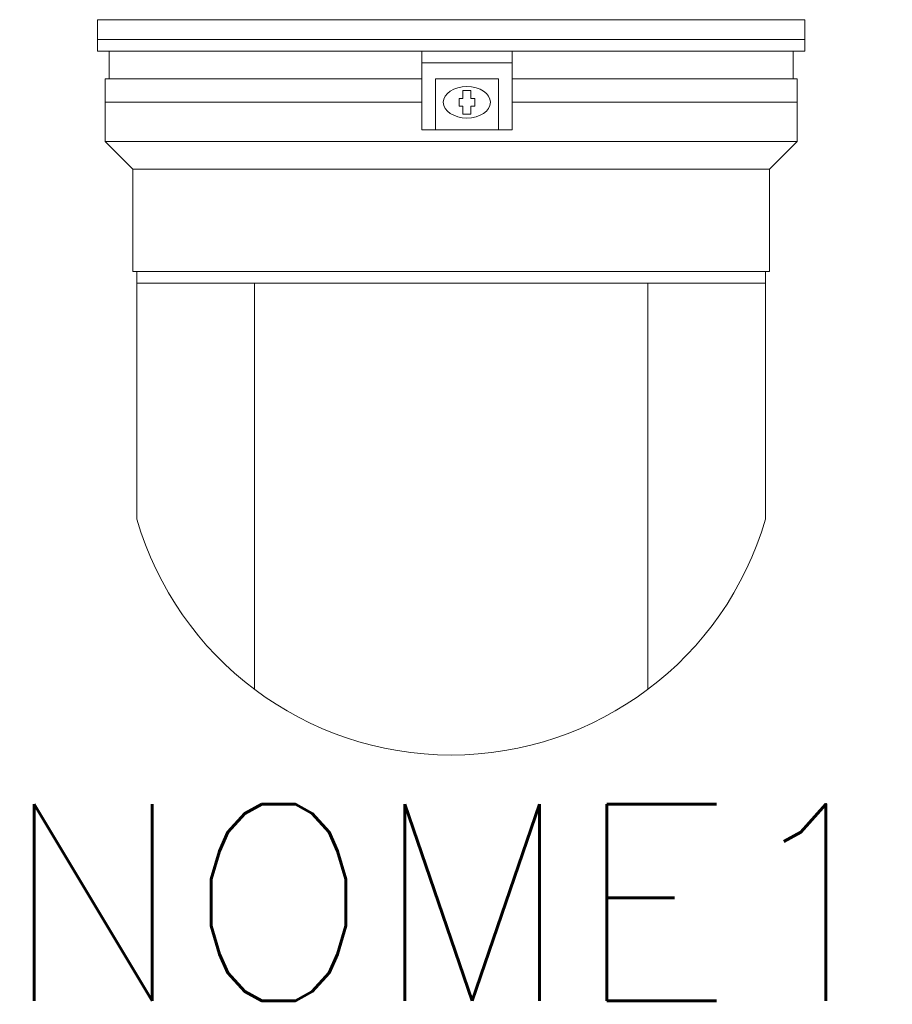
# Model space of a CAD drawing. Header units: millimetres. Extents: x -0.8 to 8.1, y -10 to 0.
import ezdxf
from ezdxf.enums import TextEntityAlignment as Align

# ---------------------------------------------------------------- set-up
doc = ezdxf.new("R2010")
doc.units = ezdxf.units.MM
doc.styles.add('ROMANS', font='romans', dxfattribs={"height": 2})

msp = doc.modelspace()

# ---------------------------------------------------------------- linework, layer by layer
at = {"color": 0, "lineweight": 0}
for p, q in [((0, -0.2), (0, 0)), ((0, 0), (7.2, 0)), ((7.2, 0), (7.2, -0.2)), ((0, -0.2), (0, -0.32)), ((0, -0.2), (7.2, -0.2)), ((7.2, -0.2), (0, -0.2)), ((7.2, -0.2), (7.2, -0.32)), ((0, -0.32), (7.2, -0.32)), ((0.12, -0.32), (0.12, -0.6)), ((0.12, -0.32), (3.3, -0.32)), ((3.3, -0.32), (3.3, -1.12)), ((4.22, -0.32), (4.22, -1.12)), ((7.08, -0.32), (7.08, -0.6)), ((3.3, -0.44), (4.22, -0.44)), ((0.08, -1.24), (0.08, -0.6)), ((0.08, -0.6), (3.3, -0.6)), ((3.44, -0.6), (4.08, -0.6)), ((3.44, -0.6), (3.44, -1.12)), ((4.08, -0.6), (4.08, -1.12)), ((4.22, -0.6), (7.12, -0.6)), ((7.12, -1.24), (7.12, -0.6)), ((0.08, -0.84), (3.3, -0.84)), ((4.22, -0.84), (7.12, -0.84)), ((3.3, -1.12), (4.22, -1.12)), ((0.08, -1.24), (0.36, -1.52)), ((0.08, -1.24), (7.12, -1.24)), ((7.12, -1.24), (6.84, -1.52)), ((0.36, -1.52), (0.36, -2.56)), ((0.36, -1.52), (6.84, -1.52)), ((6.84, -1.52), (6.84, -2.56)), ((0.36, -2.56), (6.84, -2.56)), ((0.4, -2.56), (0.4, -2.68)), ((6.8, -2.56), (6.8, -2.68)), ((0.4, -2.68), (6.8, -2.68)), ((0.4, -2.68), (0.4, -5.08)), ((1.6, -2.68), (1.6, -6.813)), ((5.6, -2.68), (5.6, -6.813)), ((6.8, -2.68), (6.8, -5.08))]:
    msp.add_line(p, q, dxfattribs=at)
msp.add_lwpolyline([(3.72, -0.88), (3.72, -0.96), (3.8, -0.96), (3.8, -0.88), (3.84, -0.88), (3.84, -0.8), (3.8, -0.8), (3.8, -0.72), (3.72, -0.72), (3.72, -0.8), (3.68, -0.8), (3.68, -0.88)], close=True, dxfattribs=at)
msp.add_arc((3.6, -4.147), 3.333, 196.2602, 343.7398, dxfattribs=at)
at = {"color": 0, "lineweight": 0, "extrusion": (0, 0, -1)}
msp.add_ellipse((3.76, -0.84), major_axis=(-0.24, 0), ratio=0.666667, start_param=3.141593, end_param=9.424778, dxfattribs=at)

# ---------------------------------------------------------------- texts
at = {"color": 7, "style": 'ROMANS'}
msp.add_attdef('NOME1', text='', height=2, dxfattribs=at).set_placement((3.6, -8.98), align=Align.MIDDLE_CENTER)

doc.saveas('drawing.dxf')
